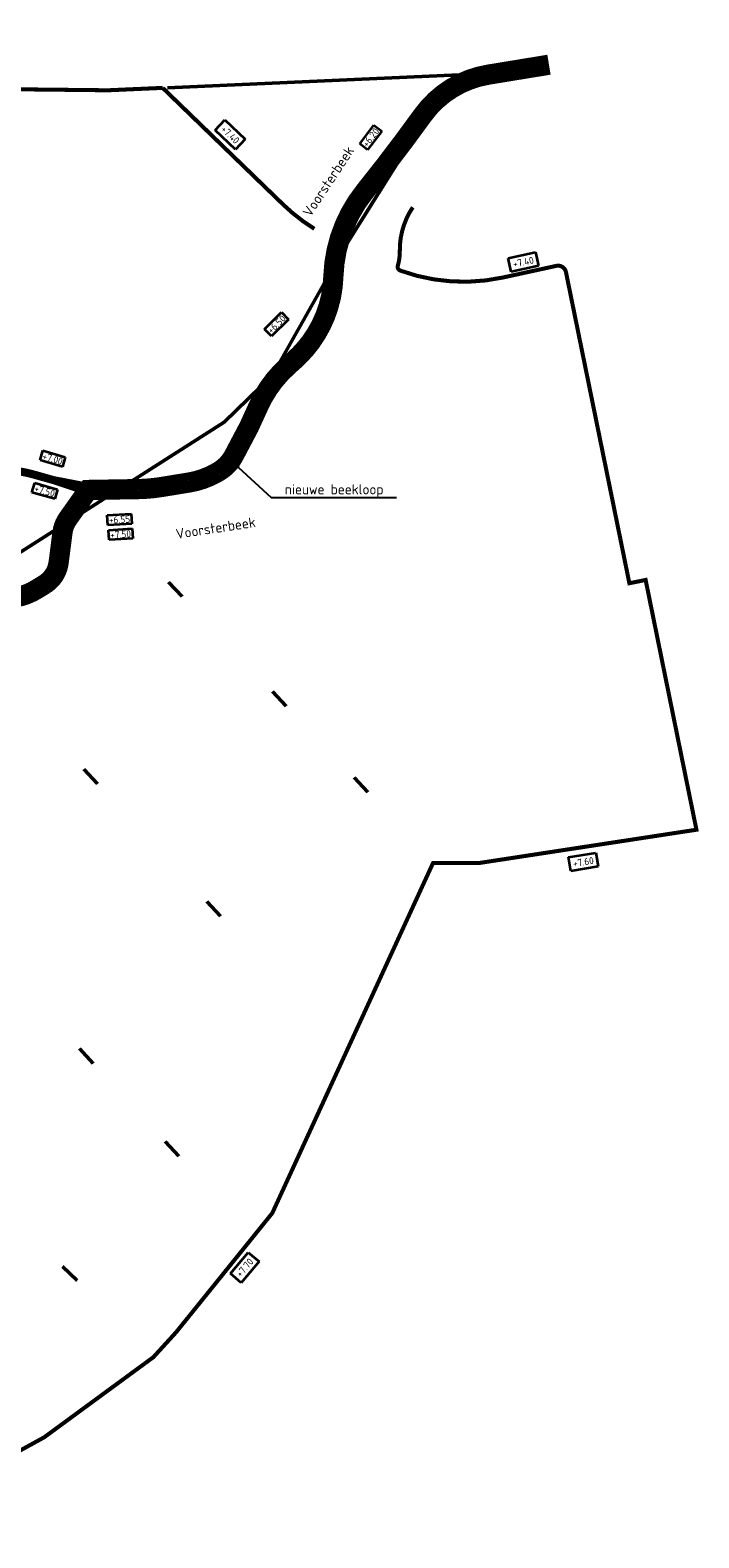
# Model space of a CAD drawing. Header units: metres. Extents: x 200638 to 204845, y 462379 to 463879.
# Tile 12 of 14: x 202664 to 202995, y 462530 to 463276. Entities that reach past the tile are written whole.
import ezdxf
from ezdxf import colors
from ezdxf.entities.mleader import LeaderData, LeaderLine
from ezdxf.math import Vec2, Vec3

# ---------------------------------------------------------------- set-up
doc = ezdxf.new("R2010")
doc.units = ezdxf.units.M
for name, color, linetype, lineweight, true_color in [('N-WE-WA-REALISATIE RANDSLOOT', 7, 'Continuous', 25, 0x002e5c), ('N-WE-WA-VERONDIEPEN HOOFDWATERLOOP', 7, 'Continuous', 25, 0x0c4be9), ('V-WE-GW-WATERGANG_SLOOT-G', 7, 'CONTINUOUS-V', 50, 0xf50000)]:
    doc.layers.add(name, color=color, linetype=linetype, lineweight=lineweight, true_color=true_color)
for name, color, linetype, lineweight in [('N-WE-WH-T35-AFWATERINGSPEIL', 156, 'Continuous', 35), ('N-WE-WH-T35-BODEMHOOGTE', 3, 'Continuous', 35), ('N-WE-WH-T35-WATERPEIL_WINTER', 150, 'Continuous', 35), ('N-WE-WH-T50', 150, 'Continuous', 50), ('X-XX-AL-T25', 7, 'Continuous', 25)]:
    doc.layers.add(name, color=color, linetype=linetype, lineweight=lineweight)
doc.styles.add('NLCS-ISO-M1000-T35', font='NLCS-ISO.ttf', dxfattribs={"height": 3.5})
doc.styles.add('NLCS-ISO-M1000-T50', font='NLCS-ISO.ttf', dxfattribs={"height": 5})
doc.styles.add('NLCS-ISO-M2000-T25', font='NLCS-ISO.ttf', dxfattribs={"height": 5})
doc.linetypes.add('CONTINUOUS-V', pattern='A,3.5,[24,NLCS.SHX,S=0.5,R=0,X=0,Y=0],3.5', length=7)

msp = doc.modelspace()

# ---------------------------------------------------------------- linework, layer by layer
at = {"layer": 'N-WE-WA-REALISATIE RANDSLOOT', "const_width": 2, "flags": 128}
msp.add_lwpolyline([(202500.84, 463281.6), (202658.17, 463246.81), (202702.84, 463246.32), (202729.87, 463247.51)], dxfattribs=at)
msp.add_lwpolyline([(202804.93, 463177.74, -0.053593), (202789.42, 463189.83), (202729.87, 463247.51)], format="xyb", dxfattribs=at)
at = {"layer": 'N-WE-WA-VERONDIEPEN HOOFDWATERLOOP', "const_width": 10}
msp.add_lwpolyline([(202921.05, 463258.98), (202891.06, 463254.07, 0.198725), (202858.56, 463233.94, -0.013141), (202829.93, 463196.29, 0.162735), (202814.35, 463154.11, -0.152654), (202803.07, 463121.59, -0.050513), (202794.93, 463112.65), (202791.91, 463109.93, 0.1029), (202777.43, 463090.24), (202772.58, 463079.63), (202765.11, 463065.48, -0.143656), (202757.27, 463057.4), (202756.22, 463056.81, -0.088383), (202742.98, 463052.16), (202729.39, 463049.94, -0.036089), (202717.9, 463048.9), (202693.06, 463048.47), (202682.94, 463034.19, 0.122714), (202680.3, 463027.44), (202678.38, 463012.54, -0.225334), (202671.43, 463001.72), (202667.57, 462999.33, -0.1889), (202646.05, 462995.35)], format="xyb", dxfattribs=at)
at = {"layer": 'N-WE-WA-VERONDIEPEN HOOFDWATERLOOP'}
msp.add_lwpolyline([(202690.69, 463049.44, 6, 4, 0), (202675.79, 463053.35, 4, 4, 0), (202665.56, 463056.24, 4, 4, 0.042847), (202657.16, 463057.85, 4, 4, 0)], format="xyseb", dxfattribs=at)
at = {"layer": 'V-WE-GW-WATERGANG_SLOOT-G', "ltscale": 1.8, "flags": 128}
for points in [[(202876.8, 463252.97), (202852.95, 463221.45), (202819.48, 463168.01), (202803.98, 463140.42), (202784.28, 463105.36), (202760.28, 463081.99), (202634.73, 463002.03), (202618.67, 462987.78), (202544.82, 462910.89), (202523.9, 462898.59), (202473.26, 462878.24)], [(202732.3, 463247.57), (202876.65, 463253.9)], [(202732.7, 463002.88), (202739.58, 462995.64)], [(202784.17, 462948.71), (202791.03, 462941.49)], [(202690.93, 462910.3), (202697.69, 462903.01)], [(202824.63, 462906.13), (202831.47, 462898.93)], [(202758.46, 462837.51), (202751.68, 462844.81)], [(202688.79, 462771.9), (202695.55, 462764.55)], [(202731.06, 462725.92), (202737.79, 462718.6)], [(202687.49, 462657.13), (202680.24, 462664)]]:
    msp.add_lwpolyline(points, dxfattribs=at)

# ---------------------------------------------------------------- texts
at = {"layer": 'N-WE-WH-T35-AFWATERINGSPEIL', "char_height": 3.5, "width": 1.2e-322, "attachment_point": 1, "style": 'NLCS-ISO-M1000-T35', "bg_fill": 16, "box_fill_scale": 1.5, "bg_fill_color": 256, "bg_fill_transparency": 0}
for s, insert, rotation in [('+7.40', (202760.76, 463229.19), 316.39316), ('+7.40', (202902.91, 463161.94), 12.03899), ('+7.60', (202932.7, 462865.21), 9.30541), ('+7.70', (202765.84, 462660.72), 49.74035)]:
    msp.add_mtext(s, dxfattribs=dict(at, insert=insert, rotation=rotation))
at = {"layer": 'N-WE-WH-T50', "char_height": 5, "attachment_point": 1, "style": 'NLCS-ISO-M1000-T50'}
for insert, rotation in [((202798.83, 463185.96), 56.68418), ((202736.01, 463029.11), 8.71547)]:
    msp.add_mtext_dynamic_manual_height_columns('Voorsterbeek', width=47.2674, gutter_width=25, heights=[0], dxfattribs=dict(at, insert=insert, rotation=rotation))

# ---------------------------------------------------------------- next in the draw order: texts
at = {"layer": 'N-WE-WH-T35-BODEMHOOGTE', "char_height": 3.5, "width": 1.2e-322, "attachment_point": 1, "style": 'NLCS-ISO-M1000-T35', "bg_fill": 19, "box_fill_scale": 1.2, "bg_fill_color": 256, "bg_fill_transparency": 0}
for s, insert, rotation in [('+6.20', (202828.36, 463219.95), 52.76113), ('+6.50', (202781.33, 463128.1), 44.7683), ('+7.00', (202671.06, 463067.07), 343.34021), ('+6.55', (202703.15, 463035.28), 3.28329)]:
    msp.add_mtext(s, dxfattribs=dict(at, insert=insert, rotation=rotation))
at = {"layer": 'N-WE-WH-T35-WATERPEIL_WINTER', "insert": (202667.01, 463051.11), "char_height": 3.5, "width": 1.2e-322, "attachment_point": 1, "rotation": 344.05214, "style": 'NLCS-ISO-M1000-T35', "bg_fill": 19, "box_fill_scale": 1.2, "bg_fill_color": 256, "bg_fill_transparency": 0}
msp.add_mtext('+7.50', dxfattribs=at)

# ---------------------------------------------------------------- next in the draw order: leaders
at = {"layer": 'X-XX-AL-T25'}
ml = msp.add_multileader_mtext('Standard', dxfattribs=at)
ml.set_content('nieuwe beekloop', color=256, style='NLCS-ISO-M2000-T25')
ml.set_leader_properties(color=256, linetype='ByLayer', lineweight=-1)
ml.build(insert=Vec2(0, 0))
ml.multileader.update_dxf_attribs({"text_left_attachment_type": 5, "text_right_attachment_type": 5, "dogleg_length": 5, "arrow_head_size": 5})
ctx = ml.context
ctx.base_point, ctx.char_height, ctx.arrow_head_size, ctx.landing_gap_size, ctx.plane_origin = Vec3(202788.56, 463044.79), 5, 5, 1.8, Vec3(202756.9, 463001.46)
ctx.left_attachment, ctx.right_attachment = 5, 5
notes = []
notes.append((ctx, [(0, (1, 1, 0), (202783.56, 463044.79), (1, 0), 5, [(0, [(202763.74, 463062.88)], 0, [])])]))
ctx.mtext.insert, ctx.mtext.flow_direction = Vec3(202790.36, 463051.29), 5
ctx.mtext.has_bg_fill, ctx.mtext.bg_color, ctx.mtext.bg_scale_factor, ctx.mtext.bg_transparency, ctx.mtext.use_window_bg_color = 1, -1027028792, 1.5, 0, 1
for ctx, leaders in notes:
    for number, flags, end, landing, length, lines in leaders:
        leader = LeaderData()
        leader.index, (leader.has_last_leader_line, leader.has_dogleg_vector, leader.attachment_direction) = number, flags
        leader.last_leader_point, leader.dogleg_vector, leader.dogleg_length = Vec3(end), Vec3(landing), length
        for number, points, colour, breaks in lines:
            line = LeaderLine()
            line.index, line.vertices, line.color, line.breaks = number, Vec3.list(points), colors.encode_raw_color(colour), breaks
            leader.lines.append(line)
        ctx.leaders.append(leader)

# ---------------------------------------------------------------- next in the draw order: texts
at = {"layer": 'N-WE-WH-T35-WATERPEIL_WINTER', "insert": (202703.78, 463027.93), "char_height": 3.5, "width": 1.2e-322, "attachment_point": 1, "rotation": 3.50131, "style": 'NLCS-ISO-M1000-T35', "bg_fill": 19, "box_fill_scale": 1.2, "bg_fill_color": 256, "bg_fill_transparency": 0}
msp.add_mtext('+7.50', dxfattribs=at)

# ---------------------------------------------------------------- next in the draw order: linework, layer by layer
at = {"layer": 'N-WE-WA-REALISATIE RANDSLOOT', "flags": 128}
msp.add_lwpolyline([(202353.74, 462793.7, 2, 2, 0), (202558.54, 462530.89, 2, 2, 0), (202627.58, 462555.5, 2, 2, 0), (202671.25, 462579.49, 2, 2, 0), (202725.28, 462619.15, 2, 2, 0), (202736.52, 462631.48, 2, 2, 0), (202784.13, 462690.49, 2, 2, 0), (202863.66, 462863.76, 2, 2, 0), (202886.28, 462863.75, 2, 2, 0), (202994.03, 462880.26, 2, 2, 0), (202968.88, 463003.92, 2, 2, 0), (202960.84, 463002.29, 2, 2, 0), (202929.46, 463156.29, 2, 2, 0.418144), (202924.69, 463159.4, 2, 2, 0), (202898.26, 463153.64, 2, 2, -0.142026), (202847.5, 463157.04, 2, 2, -0.395885), (202846.25, 463159.48, 2, 2, 0.074819), (202847.23, 463166.73, 2, 2, -0.153337), (202853.66, 463188.4, 0, 0, 0)], format="xyseb", dxfattribs=at)

doc.saveas('drawing.dxf')
